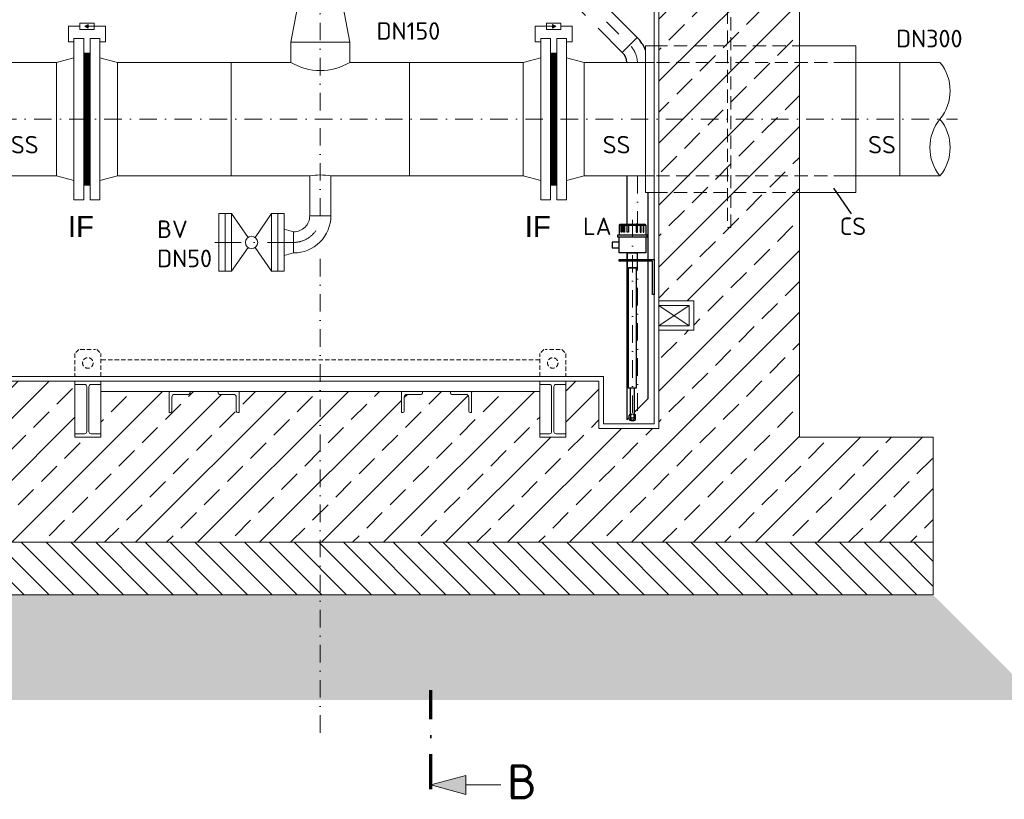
# Model space of a CAD drawing. Header units: millimetres. Extents: x -56583 to 53689, y -12797 to -109.
# Tile 10 of 14: x 33331 to 36139, y -9599 to -7376. Entities that reach past the tile are written whole.
import ezdxf
from ezdxf.enums import TextEntityAlignment as Align

# ---------------------------------------------------------------- set-up
doc = ezdxf.new("R2010")
doc.units = ezdxf.units.MM
for name, pattern in [('HIDDEN', [0.375, 0.25, -0.125]), ('STRICHPUNKT2', [0.5, 0.25, -0.125, 0, -0.125]), ('STRICHPUNKTX2', [2, 1, -0.5, 0, -0.5]), ('VERDECKT2', [0.1875, 0.125, -0.0625])]:
    doc.linetypes.add(name, pattern=pattern)
doc.layers.add('Beschriftung', color=7, linetype='Continuous')
doc.layers.add('P-MU050ENTL', color=7, linetype='Continuous')
for name, color, linetype, lineweight in [('P------T7', 7, 'Continuous', 18), ('P-BS----Bem', 7, 'Continuous', 18), ('P-BS---Schnitt', 7, 'Continuous', 18), ('P-MS020', 7, 'Continuous', 30), ('P-MS100', 7, 'Continuous', 35), ('P-MS250', 190, 'Continuous', 35), ('P-SSLEIX', 7, 'STRICHPUNKT2', 18)]:
    doc.layers.add(name, color=color, linetype=linetype, lineweight=lineweight)
doc.styles.add('LBB3.5M1000', font='isocp.shx', dxfattribs={"height": 3.5})
doc.styles.get("Standard").update_dxf_attribs({"font": 'isocpeur.ttf'})
doc.dimstyles.new('Kopie von ISO-25', dxfattribs={"dimscale": 20, "dimtxt": 2.5, "dimasz": 3, "dimexe": 1.25, "dimexo": 0.625, "dimgap": 1, "dimtad": 1, "dimtxsty": 'Standard', "dimcen": 2.5, "dimadec": 0, "dimazin": 0, "dimtfac": 1, "dimtmove": 0, "dimatfit": 1, "dimfxl": 0, "dimarcsym": 0})
pattern_1 = [(90, (38563.092, -52508.4434), (-3.175, 2e-16), []), (150, (38563.092, -52508.4434), (-1.5875, -2.74963066), []), (210, (38563.092, -52508.4434), (1.5875, -2.74963066), [])]

# ---------------------------------------------------------------- blocks, each defined once
blk = doc.blocks.new('_Oblique')
at = {"color": 0, "linetype": 'ByBlock', "lineweight": -2}
blk.add_line((-0.5, -0.5), (0.5, 0.5), dxfattribs=at)
blk = doc.blocks.new('*D10')
at = {"layer": 'Defpoints', "color": 0, "transparency": 16777216}
for p in [(33508.1, -6045.3), (32067.7, -7659.3), (32706.6, -7659.3)]:
    blk.add_point(p, dxfattribs=at)
at = {"layer": 'P-BS----Bem', "color": 0, "lineweight": -2, "transparency": 16777216}
for p, q in [((32908.1, -6045.3), (32042.7, -6045.3)), ((32067.7, -6045.3), (32067.7, -7659.3)), ((32106.6, -7659.3), (32042.7, -7659.3))]:
    blk.add_line(p, q, dxfattribs=at)
at = {"layer": 'P-BS----Bem', "color": 0, "lineweight": -2, "transparency": 16777216, "xscale": 60, "yscale": 60, "zscale": 60}
for p, rotation in [((32067.7, -6045.3), 90), ((32067.7, -7659.3), 270)]:
    blk.add_blockref('_Oblique', p, dxfattribs=dict(at, rotation=rotation))
at = {"layer": 'P-BS----Bem', "color": 0, "transparency": 16777216, "insert": (32022.7, -6852.3), "char_height": 50, "attachment_point": 5, "rotation": 90}
blk.add_mtext('1614', dxfattribs=at)
blk = doc.blocks.new('*D11')
at = {"layer": 'Defpoints', "color": 0, "transparency": 16777216}
for p in [(33508.1, -6045.3), (31949.5, -8393.3), (33714.5, -8393.3)]:
    blk.add_point(p, dxfattribs=at)
at = {"layer": 'P-BS----Bem', "color": 0, "lineweight": -2, "transparency": 16777216}
for p, q in [((32908.1, -6045.3), (31924.5, -6045.3)), ((31949.5, -6045.3), (31949.5, -8393.3)), ((33114.5, -8393.3), (31924.5, -8393.3))]:
    blk.add_line(p, q, dxfattribs=at)
at = {"layer": 'P-BS----Bem', "color": 0, "lineweight": -2, "transparency": 16777216, "xscale": 60, "yscale": 60, "zscale": 60}
for p, rotation in [((31949.5, -6045.3), 90), ((31949.5, -8393.3), 270)]:
    blk.add_blockref('_Oblique', p, dxfattribs=dict(at, rotation=rotation))
at = {"layer": 'P-BS----Bem', "color": 0, "transparency": 16777216, "insert": (31904.5, -7219.3), "char_height": 50, "attachment_point": 5, "rotation": 90}
blk.add_mtext('2348', dxfattribs=at)

msp = doc.modelspace()

# ---------------------------------------------------------------- hatches: boundary and pattern name
at = {"lineweight": 9}
h = msp.add_hatch(dxfattribs=at)
h.set_pattern_fill('ANSI33', color=256, scale=500)
h.set_pattern_definition([(45, (34188.11, -7455.76), (-88.388, 88.388), []), (45, (34276.5, -7455.76), (-88.3883, 88.3883), [62.5, -31.25])])
h.paths.add_polyline_path([(33222.61, -7019.661), (33122.81, -7019.661), (33122.81, -6935.761), (33222.61, -6935.761), (33222.61, -6373.761), (33122.81, -6373.761), (33122.81, -6289.861), (33222.61, -6289.861), (33222.61, -6200.061), (33135.81, -6113.261), (33135.81, -6100.261), (33135.81, -6072.761), (33158.217, -6072.761), (33158.217, -6045.261), (32821.31, -6062.061), (32821.31, -8566.261), (32440.31, -8566.261), (32440.31, -8866.261), (35935.91, -8866.261), (35935.91, -8566.261), (35554.91, -8566.261), (35554.91, -6062.061), (35218.002, -6045.261), (35218.002, -6072.761), (35240.41, -6072.761), (35240.41, -6100.261), (35240.41, -6113.261), (35153.61, -6200.061), (35153.61, -6289.861), (35253.41, -6289.861), (35253.41, -6373.761), (35153.61, -6373.761), (35153.61, -6935.761), (35253.41, -6935.761), (35253.41, -7019.661), (35153.61, -7019.661), (35153.61, -8177.661), (35253.41, -8177.661), (35253.41, -8261.561), (35153.61, -8261.561), (35153.61, -8541.261), (34982.61, -8541.261), (34982.61, -8406.261), (34888.11, -8406.261), (34888.11, -8415.761), (34888.11, -8556.761), (34888.11, -8566.261), (34814.11, -8566.261), (34814.11, -8556.761), (34814.11, -8436.261), (34619.61, -8436.261), (34619.61, -8496.261), (34615.61, -8496.261, -0.41421356), (34611.61, -8492.261), (34611.61, -8452.261, 0.41421356), (34603.61, -8444.261), (34563.61, -8444.261, -0.41421356), (34559.61, -8440.261), (34559.61, -8436.261), (34479.61, -8436.261), (34479.61, -8440.261, -0.41421356), (34475.61, -8444.261), (34435.61, -8444.261, 0.41421356), (34427.61, -8452.261), (34427.61, -8492.261, -0.41421356), (34423.61, -8496.261), (34419.61, -8496.261), (34419.61, -8436.261), (33956.61, -8436.261), (33956.61, -8496.261), (33952.61, -8496.261, -0.41421356), (33948.61, -8492.261), (33948.61, -8452.261, 0.41421356), (33940.61, -8444.261), (33900.61, -8444.261, -0.41421356), (33896.61, -8440.261), (33896.61, -8436.261), (33816.61, -8436.261), (33816.61, -8440.261, -0.41421356), (33812.61, -8444.261), (33772.61, -8444.261, 0.41421356), (33764.61, -8452.261), (33764.61, -8492.261, -0.41421356), (33760.61, -8496.261), (33756.61, -8496.261), (33756.61, -8436.261), (33562.11, -8436.261), (33562.11, -8556.761), (33562.11, -8566.261), (33488.11, -8566.261), (33488.11, -8556.761), (33488.11, -8406.261), (33222.61, -8406.261), (33222.61, -8261.561), (33122.81, -8261.561), (33122.81, -8177.661), (33222.61, -8177.661)])
at = {"lineweight": 0}
h = msp.add_hatch(color=256, dxfattribs=at)
h.dxf.hatch_style = 1
h.paths.add_polyline_path([(33516.362, -7394.308), (33525.733, -7399.718), (33525.733, -7388.897)])
h = msp.add_hatch(color=256, dxfattribs=at)
h.dxf.hatch_style = 1
h.paths.add_polyline_path([(34859.857, -7394.308), (34850.486, -7399.718), (34850.486, -7388.897)])
h = msp.add_hatch(dxfattribs=at)
h.set_pattern_fill('NET3', color=256, angle=90)
h.set_pattern_definition(pattern_1)
h.paths.add_polyline_path([(33531.61, -7659.311), (33531.61, -7847.811), (33513.61, -7847.811), (33513.61, -7659.311)])
h.paths.add_polyline_path([(33531.61, -7470.811), (33531.61, -7659.311), (33513.61, -7659.311), (33513.61, -7470.811)])
h = msp.add_hatch(dxfattribs=at)
h.set_pattern_fill('NET3', color=256, angle=90)
h.set_pattern_definition(pattern_1)
h.paths.add_polyline_path([(34844.61, -7659.311), (34844.61, -7847.811), (34862.61, -7847.811), (34862.61, -7659.311)])
h.paths.add_polyline_path([(34844.61, -7470.811), (34844.61, -7659.311), (34862.61, -7659.311), (34862.61, -7470.811)])
at = {"lineweight": 9}
h = msp.add_hatch(dxfattribs=at)
h.set_pattern_fill('ANSI31', color=256, scale=400, angle=90)
h.set_pattern_definition([(135, (34188.11, -8941.26), (-35.3553, -35.3553), [])])
h.paths.add_polyline_path([(32440.31, -8866.261), (35935.91, -8866.261), (35935.91, -9016.261), (32440.31, -9016.261)])
h = msp.add_hatch(dxfattribs=at)
h.set_pattern_fill('GRAVEL', color=256, scale=50)
h.set_pattern_definition([(228.01279, (34224.1095, -9116.2613), (-400, -450), [6.7268, -665.9544]), (184.96974, (34219.6095, -9121.2613), (600, 50), [11.5434, -1142.7962]), (132.51045, (34208.1095, -9122.2613), (500, -550), [8.1394, -805.8016]), (267.27369, (34188.6095, -9134.7613), (50, 1000), [10.5119, -1040.6779]), (292.83365, (34188.1095, -9145.2613), (-250, 600), [10.30775, -1020.46866]), (357.27369, (34192.1095, -9154.7613), (-1000, 50), [10.5119, -1040.6779]), (37.69424, (34202.6095, -9155.2613), (-650, -500), [13.90145, -1376.2424]), (72.25533, (34213.6095, -9146.7613), (350, 1100), [13.1244, -1299.3161]), (121.42957, (34217.6095, -9134.2613), (-400, 650), [10.5475, -1044.20366]), (175.23636, (34212.1095, -9125.2613), (550, -50), [12.0416, -590.0381]), (222.39744, (34200.1095, -9124.2613), (-600, -550), [15.5724, -1541.66875]), (138.81407, (34238.1095, -9135.2613), (-350, 300), [5.31505, -526.1922]), (171.46923, (34234.1095, -9131.7613), (650, -100), [10.11185, -1001.0756]), (225, (34224.11, -9130.26), (-6e-15, -50), [7.071, -63.6396]), (203.1986, (34220.6095, -9124.261), (250, 100), [3.8079, -376.9808]), (291.8014, (34217.1095, -9125.761), (-50, 150), [5.3851, -263.8731]), (30.96376, (34219.1095, -9130.761), (150, 100), [8.7464, -282.8011]), (161.56505, (34226.61, -9126.261), (100, -50), [6.3245, -151.7893]), (16.38954, (34188.1095, -9125.7613), (500, 150), [8.86, -877.14226]), (70.34618, (34196.6095, -9123.2613), (-200, -550), [7.43305, -735.8704]), (293.1986, (34226.6095, -9116.261), (-100, 250), [7.6158, -373.1729]), (343.61046, (34229.6095, -9123.2613), (-500, 150), [8.86, -877.14226]), (339.44395, (34188.1095, -9156.761), (-250, 100), [8.544, -418.6562]), (294.77514, (34196.1095, -9159.7613), (-250, 550), [7.1589, -708.73215]), (66.8014, (34227.1095, -9166.261), (100, 250), [7.6158, -373.1729]), (17.35402, (34230.1095, -9159.2613), (-650, -200), [8.38155, -829.7712]), (69.44395, (34202.6095, -9166.261), (-100, -250), [4.272, -422.9282]), (101.30993, (34224.11, -9166.261), (-50, 200), [2.5495, -252.4015]), (165.96376, (34223.61, -9163.761), (150, -50), [10.3078, -195.8475]), (186.009, (34213.6095, -9161.2613), (500, 50), [9.5525, -945.69616]), (303.6901, (34219.11, -9135.261), (-50, 100), [7.2111, -173.0665]), (353.15723, (34223.1095, -9141.2613), (850, -100), [12.5897, -1246.3781]), (60.9454, (34235.6095, -9142.7613), (-200, -350), [5.1478, -509.6337]), (90, (34238.11, -9138.26), (-50, 50), [3, -47]), (120.25644, (34212.6095, -9159.7613), (200, -350), [6.9462, -687.676]), (48.01279, (34209.1095, -9153.7613), (400, 450), [13.4536, -659.2276]), (0, (34218.11, -9143.76), (50, 50), [13, -37]), (325.30485, (34231.1095, -9143.7613), (500, -350), [7.9057, -782.6637]), (254.0546, (34237.6095, -9148.261), (-50, -200), [7.2801, -356.7254]), (207.64598, (34235.6095, -9155.2613), (-950, -500), [11.85325, -1173.4737]), (175.42608, (34225.1095, -9160.7613), (-650, 50), [12.53995, -1241.4537])])
h.paths.add_polyline_path([(35935.91, -9016.261), (32440.31, -9016.261), (32140.31, -9316.261), (36235.91, -9316.261)])
at = {"layer": 'P-BS---Schnitt', "linetype": 'Continuous', "lineweight": 18}
msp.add_hatch(color=0, dxfattribs=at).paths.add_polyline_path([(34503.395, -9558.56), (34603.395, -9585.355), (34603.395, -9531.765)])

# ---------------------------------------------------------------- linework, layer by layer
at = {"lineweight": 0}
for p, q in [((35554.91, -6062.061), (35554.91, -8566.261)), ((35140.61, -8528.261), (35140.61, -6100.261)), ((35153.61, -8541.261), (35153.61, -6113.261)), ((33485.61, -7429.311), (33485.61, -7889.311)), ((33485.61, -7429.311), (33513.61, -7429.311)), ((33513.61, -7429.311), (33513.61, -7889.311)), ((33531.61, -7429.311), (33531.61, -7889.311)), ((33531.61, -7429.311), (33559.61, -7429.311)), ((33559.61, -7429.311), (33559.61, -7889.311)), ((34103.96, -7439.261), (34272.26, -7439.261)), ((34103.96, -7439.261), (34103.96, -7497.311)), ((34272.26, -7439.261), (34272.26, -7497.311)), ((34816.61, -7429.311), (34816.61, -7889.311)), ((34844.61, -7429.311), (34816.61, -7429.311)), ((34844.61, -7429.311), (34844.61, -7889.311)), ((34890.61, -7429.311), (34862.61, -7429.311)), ((34862.61, -7429.311), (34862.61, -7889.311)), ((34890.61, -7429.311), (34890.61, -7889.311)), ((35715.61, -7449.761), (35554.91, -7449.761)), ((35715.61, -7449.761), (35715.61, -7868.761)), ((33435.61, -7497.311), (33485.61, -7483.914)), ((33435.61, -7497.311), (33435.61, -7821.311)), ((33435.61, -7497.311), (33435.61, -7821.311)), ((33435.61, -7497.311), (33435.61, -7821.311)), ((33513.61, -7470.811), (33531.61, -7470.811)), ((33559.61, -7483.964), (33609.61, -7497.361)), ((33609.61, -7497.361), (33609.61, -7821.261)), ((33934.11, -7821.211), (33934.11, -7497.311)), ((33934.11, -7497.311), (34103.96, -7497.311)), ((34272.26, -7497.311), (34442.11, -7497.311)), ((34442.11, -7497.311), (34442.11, -7821.211)), ((34816.61, -7483.964), (34766.61, -7497.361)), ((34766.61, -7497.361), (34766.61, -7821.261)), ((34862.61, -7470.811), (34844.61, -7470.811)), ((34940.61, -7497.311), (34890.61, -7483.914)), ((34940.61, -7497.311), (34940.61, -7821.311)), ((34940.61, -7497.311), (34940.61, -7821.311)), ((34940.61, -7497.311), (34940.61, -7821.311)), ((35955.89, -7497.311), (35690.61, -7497.311)), ((35840.61, -7497.311), (35840.61, -7821.211)), ((33435.61, -7821.311), (33485.61, -7834.659)), ((33559.61, -7834.659), (33609.61, -7821.261)), ((34157.985, -7821.211), (33934.11, -7821.211)), ((34157.985, -7821.211), (34157.985, -7934.761)), ((34442.11, -7821.211), (34218.285, -7821.211)), ((34218.285, -7821.211), (34218.285, -7934.761)), ((34816.61, -7834.659), (34766.61, -7821.261)), ((34940.61, -7821.311), (34890.61, -7834.659)), ((35690.61, -7821.211), (35955.516, -7821.211)), ((33513.61, -7847.811), (33531.61, -7847.811)), ((34862.61, -7847.811), (34844.61, -7847.811)), ((33485.61, -7889.311), (33513.61, -7889.311)), ((33531.61, -7889.311), (33559.61, -7889.311)), ((34844.61, -7889.311), (34816.61, -7889.311)), ((34890.61, -7889.311), (34862.61, -7889.311)), ((35715.61, -7868.761), (35554.91, -7868.761)), ((33899.135, -7928.261), (33899.135, -8093.261)), ((33917.135, -7928.261), (33899.135, -7928.261)), ((33917.135, -7928.261), (33935.135, -7928.261)), ((33917.135, -8093.261), (33917.135, -7928.261)), ((33935.135, -7928.261), (33982.241, -7996.441)), ((33935.135, -7928.261), (33935.135, -8093.261)), ((34049.135, -7928.261), (34002.029, -7996.441)), ((34067.135, -7928.261), (34049.135, -7928.261)), ((34049.135, -7928.261), (34049.135, -8093.261)), ((34067.135, -7928.261), (34085.135, -7928.261)), ((34067.135, -8093.261), (34067.135, -7928.261)), ((34085.135, -7928.261), (34085.135, -8093.261)), ((34157.985, -7934.761), (34218.285, -7934.761)), ((34112.135, -7980.611), (34085.135, -7973.261)), ((34112.135, -8040.911), (34112.135, -7980.611)), ((33982.241, -8025.082), (33935.135, -8093.261)), ((34002.029, -8025.082), (34049.135, -8093.261)), ((34112.135, -8040.911), (34085.135, -8048.261)), ((33899.135, -8093.261), (33917.135, -8093.261)), ((33935.135, -8093.261), (33917.135, -8093.261)), ((34049.135, -8093.261), (34067.135, -8093.261)), ((34085.135, -8093.261), (34067.135, -8093.261)), ((35153.61, -8248.561), (35240.41, -8190.661)), ((35153.61, -8190.661), (35240.41, -8248.561)), ((34995.61, -8393.261), (33235.61, -8393.261)), ((34995.61, -8528.261), (34995.61, -8393.261)), ((34982.61, -8406.261), (33222.61, -8406.261)), ((33488.11, -8406.261), (33488.11, -8556.761)), ((33562.11, -8556.761), (33562.11, -8406.261)), ((34814.11, -8556.761), (34814.11, -8406.261)), ((34888.11, -8406.261), (34888.11, -8556.761)), ((34982.61, -8406.261), (34982.61, -8541.261)), ((35140.61, -8528.261), (34995.61, -8528.261)), ((34982.61, -8541.261), (35153.61, -8541.261)), ((35554.91, -8566.261), (35935.91, -8566.261)), ((35935.91, -8566.261), (35935.91, -8866.261)), ((35935.91, -8866.261), (32440.31, -8866.261))]:
    msp.add_line(p, q, dxfattribs=at)
for p, q in [((35703.005, -7929.063), (35652.506, -7856.329)), ((35040.158, -7961.41), (35043.158, -7958.41)), ((35040.158, -7961.41), (35040.158, -7990.343)), ((35040.158, -7961.41), (35116.158, -7961.41)), ((35043.158, -7958.41), (35113.158, -7958.41)), ((35045.789, -7961.41), (35047.521, -7958.41)), ((35047.683, -7961.41), (35049.415, -7958.41)), ((35052.91, -7961.41), (35053.714, -7958.41)), ((35056.085, -7961.41), (35056.889, -7958.41)), ((35073.158, -7958.41), (35073.158, -7961.41)), ((35083.158, -7958.41), (35083.158, -7961.41)), ((35100.231, -7961.41), (35099.427, -7958.41)), ((35103.406, -7961.41), (35102.602, -7958.41)), ((35108.633, -7961.41), (35106.901, -7958.41)), ((35110.528, -7961.41), (35108.795, -7958.41)), ((35116.158, -7961.41), (35113.158, -7958.41)), ((35116.158, -7961.41), (35116.158, -7990.343)), ((35069.408, -8515.212), (35069.408, -8504.619)), ((35073.158, -8499.212), (35070.58, -8501.791)), ((35073.158, -8506.212), (35073.158, -8513.916)), ((35083.158, -8499.212), (35085.737, -8501.791)), ((35083.158, -8506.212), (35083.158, -8513.916)), ((35086.908, -8515.212), (35086.908, -8504.619)), ((35073.158, -8513.916), (35078.158, -8519.212)), ((35073.408, -8519.212), (35082.908, -8519.212)), ((35083.158, -8513.916), (35078.158, -8519.212))]:
    msp.add_line(p, q)
at = {"linetype": 'HIDDEN', "lineweight": 0, "ltscale": 50}
for p, q in [((33499.61, -8316.261), (33488.11, -8327.761)), ((33488.11, -8327.761), (33488.11, -8393.261)), ((33503.61, -8316.261), (33546.61, -8316.261)), ((33550.61, -8316.261), (33562.11, -8327.761)), ((33562.11, -8393.261), (33562.11, -8327.761)), ((34825.61, -8316.261), (34814.11, -8327.761)), ((34814.11, -8393.261), (34814.11, -8327.761)), ((34872.61, -8316.261), (34829.61, -8316.261)), ((34876.61, -8316.261), (34888.11, -8327.761)), ((34888.11, -8327.761), (34888.11, -8393.261)), ((34814.11, -8346.261), (33562.11, -8346.261))]:
    msp.add_line(p, q, dxfattribs=at)
at = {"lineweight": 0}
for points in [[(34103.96, -7439.261), (34130.96, -7299.261), (34245.26, -7299.261), (34272.26, -7439.261)], [(33542.857, -7403.299), (33542.857, -7385.317), (33502.362, -7385.317), (33502.362, -7403.299)], [(34833.362, -7403.299), (34833.362, -7385.317), (34873.857, -7385.317), (34873.857, -7403.299)], [(33516.362, -7394.308), (33525.733, -7399.718), (33525.733, -7388.897)], [(34859.857, -7394.308), (34850.486, -7399.718), (34850.486, -7388.897)], [(33609.61, -7497.311), (33934.11, -7497.311), (33934.11, -7821.211), (33609.61, -7821.211)], [(34442.11, -7497.311), (34766.61, -7497.311), (34766.61, -7821.211), (34442.11, -7821.211)], [(35240.41, -8190.661), (35153.61, -8190.661), (35153.61, -8248.561), (35240.41, -8248.561)], [(33562.11, -8436.261), (34814.11, -8436.261), (34814.11, -8406.261), (33562.11, -8406.261)], [(32440.31, -8866.261), (35935.91, -8866.261), (35935.91, -9016.261), (32440.31, -9016.261)]]:
    msp.add_lwpolyline(points, close=True, dxfattribs=at)
for points in [[(33502.362, -7394.308), (33469.937, -7394.308), (33469.937, -7438.854), (33485.61, -7438.854)], [(33516.362, -7394.308), (33575.282, -7394.308), (33575.282, -7438.854), (33559.61, -7438.854)], [(34859.857, -7394.308), (34800.937, -7394.308), (34800.937, -7438.854), (34816.61, -7438.854)], [(34873.857, -7394.308), (34906.282, -7394.308), (34906.282, -7438.854), (34890.61, -7438.854)], [(35140.61, -7449.761), (35115.61, -7449.761), (35115.61, -7868.761), (35140.61, -7868.761)], [(33435.61, -7497.311), (33235.61, -7497.311), (33235.61, -7821.211), (33435.61, -7821.311)], [(34940.61, -7497.311), (35140.61, -7497.311), (35140.61, -7821.211), (34940.61, -7821.311)], [(35153.61, -8177.661), (35253.41, -8177.661), (35253.41, -8261.561), (35153.61, -8261.561)]]:
    msp.add_lwpolyline(points, dxfattribs=at)
for points in [[(35045.789, -7961.41), (35047.683, -7961.41), (35047.683, -7982.089), (35045.789, -7982.089)], [(35052.91, -7961.41), (35056.085, -7961.41), (35056.085, -7982.089), (35052.91, -7982.089)], [(35063.206, -7958.41), (35067.527, -7958.41), (35067.527, -7982.089), (35063.206, -7982.089)], [(35093.11, -7958.41), (35088.789, -7958.41), (35088.789, -7982.089), (35093.11, -7982.089)], [(35103.406, -7961.41), (35100.231, -7961.41), (35100.231, -7982.089), (35103.406, -7982.089)], [(35110.528, -7961.41), (35108.633, -7961.41), (35108.633, -7982.089), (35110.528, -7982.089)], [(35035.658, -7995.135), (35120.658, -7995.135), (35120.658, -7990.343), (35035.658, -7990.343)], [(35040.158, -7995.135), (35116.158, -7995.135), (35116.158, -8040.785), (35040.158, -8040.785)], [(35040.158, -8009.762), (35020.584, -8009.762), (35020.584, -8026.158), (35040.158, -8026.158)], [(35067.408, -8083.204), (35088.908, -8083.204), (35088.908, -8426.573), (35067.408, -8426.573)]]:
    msp.add_lwpolyline(points, close=True)
for points in [[(35135.61, -8059.285), (35140.61, -8059.285), (35140.61, -8159.285), (35135.61, -8159.285), (35135.61, -8064.285), (35040.61, -8064.285), (35040.61, -8059.285), (35140.61, -8059.285), (35140.61, -8064.285)], [(35064.708, -8059.285), (35064.708, -8040.785), (35091.608, -8040.785), (35091.608, -8059.285)], [(35091.608, -8064.285), (35091.608, -8083.204), (35064.708, -8083.204), (35064.708, -8064.285)], [(35073.158, -8506.212), (35073.158, -8426.573)], [(35083.158, -8426.573), (35083.158, -8506.212)]]:
    msp.add_lwpolyline(points)
for points in [[(33488.11, -8406.261), (33562.11, -8406.261), (33562.11, -8415.761), (33534.56, -8415.761, 0.41421356), (33528.26, -8422.061), (33528.26, -8550.461, 0.41421356), (33534.56, -8556.761), (33562.11, -8556.761), (33562.11, -8566.261), (33488.11, -8566.261), (33488.11, -8556.761), (33515.66, -8556.761, 0.41421356), (33521.96, -8550.461), (33521.96, -8422.061, 0.41421356), (33515.66, -8415.761), (33488.11, -8415.761)], [(34888.11, -8406.261), (34814.11, -8406.261), (34814.11, -8415.761), (34841.66, -8415.761, -0.41421356), (34847.96, -8422.061), (34847.96, -8550.461, -0.41421356), (34841.66, -8556.761), (34814.11, -8556.761), (34814.11, -8566.261), (34888.11, -8566.261), (34888.11, -8556.761), (34860.56, -8556.761, -0.41421356), (34854.26, -8550.461), (34854.26, -8422.061, -0.41421356), (34860.56, -8415.761), (34888.11, -8415.761)], [(33756.61, -8496.261), (33756.61, -8436.261), (33816.61, -8436.261), (33816.61, -8440.261, -0.41421356), (33812.61, -8444.261), (33772.61, -8444.261, 0.41421356), (33764.61, -8452.261), (33764.61, -8492.261, -0.41421356), (33760.61, -8496.261)], [(33956.61, -8496.261), (33956.61, -8436.261), (33896.61, -8436.261), (33896.61, -8440.261, 0.41421356), (33900.61, -8444.261), (33940.61, -8444.261, -0.41421356), (33948.61, -8452.261), (33948.61, -8492.261, 0.41421356), (33952.61, -8496.261)], [(34419.61, -8496.261), (34419.61, -8436.261), (34479.61, -8436.261), (34479.61, -8440.261, -0.41421356), (34475.61, -8444.261), (34435.61, -8444.261, 0.41421356), (34427.61, -8452.261), (34427.61, -8492.261, -0.41421356), (34423.61, -8496.261)], [(34619.61, -8496.261), (34619.61, -8436.261), (34559.61, -8436.261), (34559.61, -8440.261, 0.41421356), (34563.61, -8444.261), (34603.61, -8444.261, -0.41421356), (34611.61, -8452.261), (34611.61, -8492.261, 0.41421356), (34615.61, -8496.261)]]:
    msp.add_lwpolyline(points, format="xyb", close=True, dxfattribs=at)
msp.add_circle((33992.135, -8010.761), 17.406, dxfattribs=at)
at = {"linetype": 'HIDDEN', "lineweight": 0, "ltscale": 50}
for centre in [(33525.11, -8354.761), (34851.11, -8354.761)]:
    msp.add_circle(centre, 15, dxfattribs=at)
at = {"lineweight": 0}
for centre, radius, start, end in [((34188.11, -7358.94), 161.95, 238.694253, 301.305747), ((35856.218, -7578.286), 128.129, 320.803795, 39.196205), ((36054.815, -7740.236), 128.129, 140.803795, 219.196205), ((35856.218, -7740.236), 128.129, 320.803795, 39.196205), ((34188.135, -7980.609), 162.224, 79.289073, 100.710927), ((34112.285, -7934.911), 106, 269.918864, 0.081136), ((34112.285, -7934.912), 45.7, 269.811629, 0.188371)]:
    msp.add_arc(centre, radius, start, end, dxfattribs=at)
for centre, radius, start, end in [((35073.408, -8504.619), 4, 135, 180), ((35075.977, -8501.546), 4.33, 130.620748, 167.71139), ((35082.908, -8504.619), 4, 0, 45), ((35073.408, -8515.212), 4, 180, 270), ((35082.908, -8515.212), 4, 270, 0)]:
    msp.add_arc(centre, radius, start, end)
msp.add_ellipse((35078.158, -8506.212), major_axis=(0, -6.286), ratio=0.79538887)
at = {"layer": 'P-BS---Schnitt', "color": 0, "linetype": 'STRICHPUNKTX2', "lineweight": 70, "ltscale": 100}
msp.add_line((34503.395, -9570.656), (34503.395, -9287.702), dxfattribs=at)
at = {"layer": 'P-BS---Schnitt', "color": 0, "linetype": 'Continuous', "lineweight": 18}
msp.add_line((34703.395, -9558.56), (34603.395, -9558.56), dxfattribs=at)
msp.add_lwpolyline([(34603.395, -9585.355), (34603.395, -9531.765), (34503.395, -9558.56), (34603.395, -9585.355)], dxfattribs=at)
at = {"layer": 'P-MS100', "color": 0, "linetype": 'STRICHPUNKT2', "lineweight": 18, "ltscale": 300}
msp.add_line((34112.135, -8010.761), (33868.706, -8010.761), dxfattribs=at)
msp.add_arc((34112.135, -7934.761), 76, 270, 0, dxfattribs=at)
at = {"layer": 'P-MS250', "color": 0, "linetype": 'VERDECKT2', "lineweight": 0, "ltscale": 300}
for p, q in [((35140.61, -7449.761), (35554.91, -7449.761)), ((35690.61, -7497.311), (35140.61, -7497.311)), ((35690.61, -7821.211), (35140.61, -7821.211)), ((35140.61, -7868.761), (35554.91, -7868.761))]:
    msp.add_line(p, q, dxfattribs=at)
msp.add_lwpolyline([(35349.26, -7968.761), (35359.26, -7968.761), (35359.26, -7349.761), (35349.26, -7349.761)], close=True, dxfattribs=at)
at = {"layer": 'P-MU050ENTL', "linetype": 'Continuous', "ltscale": 10}
msp.add_line((35049.245, -7468.746), (35091.884, -7426.108), dxfattribs=at)
for points in [[(35091.884, -7426.108), (34759.168, -7093.392), (34716.529, -7136.03), (34944.017, -7363.518)], [(34980.22, -7399.721), (35049.245, -7468.746)], [(35062.674, -7821.211), (35062.674, -7958.41)], [(35122.974, -8059.285), (35122.974, -7868.761)], [(35062.674, -8040.785), (35062.674, -8059.285)], [(35062.674, -8064.285), (35062.674, -8516.812), (35069.408, -8510.078)], [(35083.158, -8496.328), (35122.974, -8456.512), (35122.974, -8064.285)]]:
    msp.add_lwpolyline(points, dxfattribs=at)
for radius, start in [(106.15, 21.468356), (45.85, 4.824137)]:
    msp.add_arc((35016.824, -7501.167), radius, start, 45, dxfattribs=at)
at = {"layer": 'P-SSLEIX', "color": 7, "linetype": 'STRICHPUNKT2', "ltscale": 200}
for p, q in [((34188.11, -7934.761), (34188.11, -5945.261)), ((35004.572, -7381.435), (35070.564, -7447.427)), ((32370.703, -7659.261), (36005.516, -7659.261)), ((35092.824, -7821.211), (35092.824, -7958.41)), ((35078.158, -7946.753), (35078.158, -8523.893)), ((34188.11, -9409.374), (34188.11, -8038.55)), ((35092.824, -8040.785), (35092.824, -8499.905))]:
    msp.add_line(p, q, dxfattribs=at)
msp.add_arc((35016.824, -7501.167), 76, 2.908162, 45, dxfattribs=at)

# ---------------------------------------------------------------- texts
at = {"layer": 'P------T7', "color": 0, "linetype": 'Continuous', "lineweight": 25}
msp.add_text('B', height=100, dxfattribs=at).set_placement((34720.775, -9549.419), align=Align.MIDDLE_LEFT)
at = {"layer": 'P-MS020', "color": 0}
for s, p in [('DN300', (35829.937, -7454.373)), ('SS', (33305.701, -7757.232)), ('SS', (34993.666, -7757.232)), ('SS', (35750.544, -7757.232)), ('LA', (34937.691, -7989.684)), ('CS', (35669.414, -7989.766))]:
    msp.add_text(s, height=50, dxfattribs=at).set_placement(p)
at = {"layer": 'P-MS100', "color": 0, "char_height": 50, "width": 150, "attachment_point": 1}
for s, insert in [('DN100 {\\C7;DN150}', (34348.385, -7299.407)), ('BV \\C7;DN50', (33722.543, -7948.21))]:
    msp.add_mtext(s, dxfattribs=dict(at, insert=insert))

# ---------------------------------------------------------------- dimensions: what is measured, and where the dimension line sits
at = {"layer": 'P-BS----Bem', "color": 0}
for base, p2, picture, middle in [((31949.547, -8393.261), (33714.489, -8393.261), '*D11', (31904.547, -7219.261)), ((32067.707, -7659.261), (32706.638, -7659.261), '*D10', (32022.707, -6852.261))]:
    dim = msp.add_linear_dim(base=base, p1=(33508.11, -6045.261), p2=p2, angle=90, dimstyle='Kopie von ISO-25', override={"dimexo": 30, "dimblk1": 'Oblique', "dimblk2": 'Oblique', "dimsah": 1}, dxfattribs=at)
    dim.commit()
    dim.dimension.update_dxf_attribs({"geometry": picture, "text_midpoint": middle})

# ---------------------------------------------------------------- next in the draw order: texts
at = {"layer": 'Beschriftung', "color": 0, "char_height": 60, "width": 111.95845, "attachment_point": 1, "style": 'LBB3.5M1000', "bg_fill": 2}
for insert in [(33468.241, -7935.71), (34771.162, -7935.71)]:
    msp.add_mtext('{\\fArial|b0|i0|c0|p34;\\C256;IF}', dxfattribs=dict(at, insert=insert))

doc.saveas('drawing.dxf')
